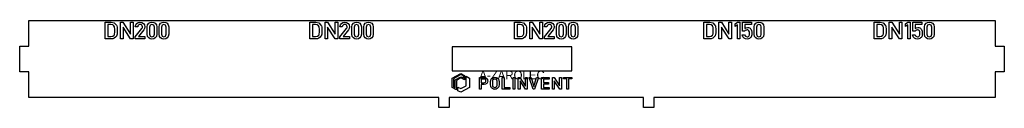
# Model space of a CAD drawing. Header units: millimetres. Extents: x 0 to 1150, y 0 to 102.
import ezdxf
from ezdxf.enums import TextEntityAlignment as Align

# ---------------------------------------------------------------- set-up
doc = ezdxf.new("R2010")
doc.units = ezdxf.units.MM
for name, color, linetype in [('GRAVIR', 3, 'Continuous'), ('JELOLES', 5, 'Continuous'), ('VAGAS', 1, 'Continuous')]:
    doc.layers.add(name, color=color, linetype=linetype)

msp = doc.modelspace()

# ---------------------------------------------------------------- linework, layer by layer
at = {"layer": 'GRAVIR'}
for points in [[(113.9, 87.3), (113.7, 85.6), (113.6, 85), (113.4, 84.4), (113.2, 83.9), (112.9, 83.4), (111.8, 82.2), (110.5, 81.1), (108.8, 80.4), (106.7, 80.2), (100, 80.2), (100, 99.8), (106.9, 99.8), (110.4, 99), (112.9, 96.5), (113.5, 95.4), (113.8, 94.2), (113.9, 92.5), (114, 90)], [(111, 92.1), (110.9, 93.6), (110.6, 94.6), (110.1, 95.4), (108.6, 96.6), (106.6, 97), (103, 97), (103, 83), (106.6, 83), (108.8, 83.4), (110.2, 84.7), (110.6, 85.4), (110.9, 86.3), (111, 87.7), (111, 89.9)], [(120.7, 94.1), (120.7, 94.1), (120.7, 80.2), (117.7, 80.2), (117.7, 99.8), (120.5, 99.8), (129.4, 85.9), (129.5, 85.9), (129.5, 99.8), (132.5, 99.8), (132.5, 80.2), (129.6, 80.2)], [(141.8, 97), (140.7, 97.2), (139.6, 97), (138.8, 96.4), (138.1, 95.5), (137.8, 94.3), (135, 94.3), (135.5, 96.6), (136.7, 98.4), (138.4, 99.6), (140.5, 100), (142.8, 99.6), (144.6, 98.4), (145.8, 96.6), (146.2, 94.4), (145.9, 92.5), (145, 90.9), (138.7, 83), (146.2, 83), (146.2, 80.2), (135, 80.2), (135, 82.8), (142.7, 92.4), (143.1, 93), (143.3, 93.5), (143.4, 94), (143.4, 94.4), (143.2, 95.4), (142.7, 96.3)], [(159.6, 96.8), (160.1, 94.3), (160.1, 85.7), (159.6, 83.3), (158.4, 81.5), (156.6, 80.4), (154.5, 80), (152.4, 80.4), (150.7, 81.5), (149.4, 83.3), (148.9, 85.7), (148.9, 94.3), (149.4, 96.8), (150.7, 98.5), (152.4, 99.6), (154.5, 100), (156.6, 99.6), (158.4, 98.5)], [(154.5, 82.8), (156.5, 83.6), (157.3, 85.8), (157.3, 94.2), (156.5, 96.4), (154.5, 97.2), (152.5, 96.4), (151.7, 94.2), (151.7, 85.8), (152.5, 83.6)], [(173.5, 96.8), (174, 94.3), (174, 85.7), (173.5, 83.3), (172.3, 81.5), (170.5, 80.4), (168.4, 80), (166.3, 80.4), (164.5, 81.5), (163.2, 83.3), (162.8, 85.7), (162.8, 94.3), (163.2, 96.8), (164.5, 98.5), (166.3, 99.6), (168.4, 100), (170.5, 99.6), (172.3, 98.5)], [(168.4, 82.8), (170.4, 83.6), (171.1, 85.8), (171.1, 94.2), (170.4, 96.4), (168.4, 97.2), (166.3, 96.4), (165.6, 94.2), (165.6, 85.8), (166.3, 83.6)], [(353, 90), (352.9, 87.3), (352.7, 85.6), (352.6, 85), (352.4, 84.4), (352.2, 83.9), (351.9, 83.4), (350.8, 82.2), (349.5, 81.1), (347.8, 80.4), (345.7, 80.2), (339, 80.2), (339, 99.8), (345.9, 99.8), (349.4, 99), (351.9, 96.5), (352.5, 95.4), (352.8, 94.2), (352.9, 92.5)], [(350, 89.9), (350, 92.1), (349.9, 93.6), (349.6, 94.6), (349.1, 95.4), (347.6, 96.6), (345.6, 97), (342, 97), (342, 83), (345.6, 83), (347.8, 83.4), (349.2, 84.7), (349.6, 85.4), (349.9, 86.3), (350, 87.7)], [(368.6, 80.2), (359.7, 94.1), (359.7, 94.1), (359.7, 80.2), (356.7, 80.2), (356.7, 99.8), (359.5, 99.8), (368.4, 85.9), (368.5, 85.9), (368.5, 99.8), (371.5, 99.8), (371.5, 80.2)], [(380.8, 97), (379.7, 97.2), (378.6, 97), (377.8, 96.4), (377.1, 95.5), (376.8, 94.3), (374, 94.3), (374.5, 96.6), (375.7, 98.4), (377.4, 99.6), (379.5, 100), (381.8, 99.6), (383.6, 98.4), (384.8, 96.6), (385.2, 94.4), (384.9, 92.5), (384, 90.9), (377.7, 83), (385.2, 83), (385.2, 80.2), (374, 80.2), (374, 82.8), (381.7, 92.4), (382.1, 93), (382.3, 93.5), (382.4, 94), (382.4, 94.4), (382.2, 95.4), (381.7, 96.3)], [(398.6, 96.8), (399.1, 94.3), (399.1, 85.7), (398.6, 83.3), (397.4, 81.5), (395.6, 80.4), (393.5, 80), (391.4, 80.4), (389.7, 81.5), (388.4, 83.3), (387.9, 85.7), (387.9, 94.3), (388.4, 96.8), (389.7, 98.5), (391.4, 99.6), (393.5, 100), (395.6, 99.6), (397.4, 98.5)], [(393.5, 82.8), (395.5, 83.6), (396.3, 85.8), (396.3, 94.2), (395.5, 96.4), (393.5, 97.2), (391.5, 96.4), (390.7, 94.2), (390.7, 85.8), (391.5, 83.6)], [(412.5, 96.8), (413, 94.3), (413, 85.7), (412.5, 83.3), (411.3, 81.5), (409.5, 80.4), (407.4, 80), (405.3, 80.4), (403.5, 81.5), (402.2, 83.3), (401.8, 85.7), (401.8, 94.3), (402.2, 96.8), (403.5, 98.5), (405.3, 99.6), (407.4, 100), (409.5, 99.6), (411.3, 98.5)], [(407.4, 82.8), (409.4, 83.6), (410.1, 85.8), (410.1, 94.2), (409.4, 96.4), (407.4, 97.2), (405.3, 96.4), (404.6, 94.2), (404.6, 85.8), (405.3, 83.6)], [(592, 90), (591.9, 87.3), (591.7, 85.6), (591.6, 85), (591.4, 84.4), (591.2, 83.9), (590.9, 83.4), (589.8, 82.2), (588.5, 81.1), (586.8, 80.4), (584.7, 80.2), (578, 80.2), (578, 99.8), (584.9, 99.8), (588.4, 99), (590.9, 96.5), (591.5, 95.4), (591.8, 94.2), (591.9, 92.5)], [(589, 89.9), (589, 92.1), (588.9, 93.6), (588.6, 94.6), (588.1, 95.4), (586.6, 96.6), (584.6, 97), (581, 97), (581, 83), (584.6, 83), (586.8, 83.4), (588.2, 84.7), (588.6, 85.4), (588.9, 86.3), (589, 87.7)], [(607.6, 80.2), (598.7, 94.1), (598.7, 94.1), (598.7, 80.2), (595.7, 80.2), (595.7, 99.8), (598.5, 99.8), (607.4, 85.9), (607.5, 85.9), (607.5, 99.8), (610.5, 99.8), (610.5, 80.2)], [(619.8, 97), (618.7, 97.2), (617.6, 97), (616.8, 96.4), (616.1, 95.5), (615.8, 94.3), (613, 94.3), (613.5, 96.6), (614.7, 98.4), (616.4, 99.6), (618.5, 100), (620.8, 99.6), (622.6, 98.4), (623.8, 96.6), (624.2, 94.4), (623.9, 92.5), (623, 90.9), (616.7, 83), (624.2, 83), (624.2, 80.2), (613, 80.2), (613, 82.8), (620.7, 92.4), (621.1, 93), (621.3, 93.5), (621.4, 94), (621.4, 94.4), (621.2, 95.4), (620.7, 96.3)], [(638.1, 94.3), (638.1, 85.7), (637.6, 83.3), (636.4, 81.5), (634.6, 80.4), (632.5, 80), (630.4, 80.4), (628.7, 81.5), (627.4, 83.3), (626.9, 85.7), (626.9, 94.3), (627.4, 96.8), (628.7, 98.5), (630.4, 99.6), (632.5, 100), (634.6, 99.6), (636.4, 98.5), (637.6, 96.8)], [(634.5, 83.6), (635.3, 85.8), (635.3, 94.2), (634.5, 96.4), (632.5, 97.2), (630.5, 96.4), (629.7, 94.2), (629.7, 85.8), (630.5, 83.6), (632.5, 82.8)], [(652, 94.3), (652, 85.7), (651.5, 83.3), (650.3, 81.5), (648.5, 80.4), (646.4, 80), (644.3, 80.4), (642.5, 81.5), (641.2, 83.3), (640.8, 85.7), (640.8, 94.3), (641.2, 96.8), (642.5, 98.5), (644.3, 99.6), (646.4, 100), (648.5, 99.6), (650.3, 98.5), (651.5, 96.8)], [(648.4, 83.6), (649.1, 85.8), (649.1, 94.2), (648.4, 96.4), (646.4, 97.2), (644.3, 96.4), (643.6, 94.2), (643.6, 85.8), (644.3, 83.6), (646.4, 82.8)], [(812.9, 90), (812.9, 87.3), (812.7, 85.6), (812.6, 85), (812.4, 84.4), (812.1, 83.9), (811.8, 83.4), (810.8, 82.2), (809.4, 81.1), (807.7, 80.4), (805.7, 80.2), (799, 80.2), (799, 99.8), (805.9, 99.8), (809.4, 99), (811.9, 96.5), (812.5, 95.4), (812.8, 94.2), (812.9, 92.5)], [(809.9, 89.9), (809.9, 92.1), (809.8, 93.6), (809.5, 94.6), (809, 95.4), (807.6, 96.6), (805.5, 97), (802, 97), (802, 83), (805.5, 83), (807.7, 83.4), (809.2, 84.7), (809.6, 85.4), (809.8, 86.3), (809.9, 87.7)], [(828.6, 80.2), (819.7, 94.1), (819.6, 94.1), (819.6, 80.2), (816.7, 80.2), (816.7, 99.8), (819.5, 99.8), (828.4, 85.9), (828.4, 85.9), (828.4, 99.8), (831.4, 99.8), (831.4, 80.2)], [(835.6, 94.8), (835.6, 97.8), (838.4, 99.8), (841.2, 99.8), (841.2, 80.2), (838.4, 80.2), (838.4, 96.9)], [(850.1, 93.6), (851.2, 93.5), (852.2, 93.2), (853, 92.8), (853.6, 92.2), (854.3, 91.3), (854.8, 90.3), (854.9, 89.7), (855.1, 88.9), (855.1, 88), (855.1, 86.8), (855.1, 85.1), (854.9, 83.9), (854.5, 82.9), (853.9, 82.1), (853.2, 81.4), (852.2, 80.7), (851.1, 80.2), (849.7, 80), (847.8, 80.3), (846, 81.2), (844.6, 82.8), (843.9, 85.1), (846.7, 85.1), (847.7, 83.4), (849.6, 82.8), (850.5, 82.9), (851.2, 83.2), (851.7, 83.7), (852, 84.3), (852.2, 84.9), (852.3, 85.6), (852.3, 86.3), (852.3, 87), (852.2, 88.6), (851.8, 89.8), (851.4, 90.2), (850.9, 90.6), (850.3, 90.8), (849.5, 90.8), (848.7, 90.7), (848.1, 90.5), (847.5, 90), (846.9, 89.2), (844.3, 89.2), (844.3, 99.8), (854.8, 99.8), (854.8, 97), (846.9, 97), (846.9, 92.6), (848.4, 93.4)], [(868.6, 96.8), (869, 94.3), (869, 85.7), (868.6, 83.3), (867.3, 81.5), (865.5, 80.4), (863.4, 80), (861.3, 80.4), (859.6, 81.5), (858.3, 83.3), (857.8, 85.7), (857.8, 94.3), (858.3, 96.8), (859.6, 98.5), (861.3, 99.6), (863.4, 100), (865.5, 99.6), (867.3, 98.5)], [(863.4, 82.8), (865.5, 83.6), (866.2, 85.8), (866.2, 94.2), (865.5, 96.4), (863.4, 97.2), (861.4, 96.4), (860.7, 94.2), (860.7, 85.8), (861.4, 83.6)], [(1011.9, 90), (1011.9, 87.3), (1011.7, 85.6), (1011.6, 85), (1011.4, 84.4), (1011.1, 83.9), (1010.8, 83.4), (1009.8, 82.2), (1008.4, 81.1), (1006.7, 80.4), (1004.7, 80.2), (998, 80.2), (998, 99.8), (1004.9, 99.8), (1008.4, 99), (1010.9, 96.5), (1011.5, 95.4), (1011.8, 94.2), (1011.9, 92.5)], [(1008.9, 89.9), (1008.9, 92.1), (1008.8, 93.6), (1008.5, 94.6), (1008, 95.4), (1006.6, 96.6), (1004.5, 97), (1001, 97), (1001, 83), (1004.5, 83), (1006.7, 83.4), (1008.2, 84.7), (1008.6, 85.4), (1008.8, 86.3), (1008.9, 87.7)], [(1027.6, 80.2), (1018.7, 94.1), (1018.6, 94.1), (1018.6, 80.2), (1015.7, 80.2), (1015.7, 99.8), (1018.5, 99.8), (1027.4, 85.9), (1027.4, 85.9), (1027.4, 99.8), (1030.4, 99.8), (1030.4, 80.2)], [(1034.6, 94.8), (1034.6, 97.8), (1037.4, 99.8), (1040.2, 99.8), (1040.2, 80.2), (1037.4, 80.2), (1037.4, 96.9)], [(1049.1, 93.6), (1050.2, 93.5), (1051.2, 93.2), (1052, 92.8), (1052.6, 92.2), (1053.3, 91.3), (1053.8, 90.3), (1053.9, 89.7), (1054.1, 88.9), (1054.1, 88), (1054.1, 86.8), (1054.1, 85.1), (1053.9, 83.9), (1053.5, 82.9), (1052.9, 82.1), (1052.2, 81.4), (1051.2, 80.7), (1050.1, 80.2), (1048.7, 80), (1046.8, 80.3), (1045, 81.2), (1043.6, 82.8), (1042.9, 85.1), (1045.7, 85.1), (1046.7, 83.4), (1048.6, 82.8), (1049.5, 82.9), (1050.2, 83.2), (1050.7, 83.7), (1051, 84.3), (1051.2, 84.9), (1051.3, 85.6), (1051.3, 86.3), (1051.3, 87), (1051.2, 88.6), (1050.8, 89.8), (1050.4, 90.2), (1049.9, 90.6), (1049.3, 90.8), (1048.5, 90.8), (1047.7, 90.7), (1047.1, 90.5), (1046.5, 90), (1045.9, 89.2), (1043.3, 89.2), (1043.3, 99.8), (1053.8, 99.8), (1053.8, 97), (1045.9, 97), (1045.9, 92.6), (1047.4, 93.4)], [(1068, 94.3), (1068, 85.7), (1067.6, 83.3), (1066.3, 81.5), (1064.5, 80.4), (1062.4, 80), (1060.3, 80.4), (1058.6, 81.5), (1057.3, 83.3), (1056.8, 85.7), (1056.8, 94.3), (1057.3, 96.8), (1058.6, 98.5), (1060.3, 99.6), (1062.4, 100), (1064.5, 99.6), (1066.3, 98.5), (1067.6, 96.8)], [(1064.5, 83.6), (1065.2, 85.8), (1065.2, 94.2), (1064.5, 96.4), (1062.4, 97.2), (1060.4, 96.4), (1059.7, 94.2), (1059.7, 85.8), (1060.4, 83.6), (1062.4, 82.8)], [(505.2, 23.5), (505.2, 34.5), (515.4, 40), (519.6, 37.7), (519.6, 32.4), (515.4, 34.7), (510, 31.8), (510, 20.9)], [(508.8, 23), (508.8, 32.6), (515.4, 36.1), (518.4, 34.5), (518.4, 34.5), (518.4, 37), (515.4, 38.6), (506.5, 33.8), (506.5, 24.2)], [(521.4, 36.7), (525.4, 34.5), (525.4, 23.5), (515.2, 18), (511.8, 19.8), (511.8, 24.1), (515.2, 22.3), (521.4, 25.6)], [(545.6, 28.3), (544.2, 27.3), (542.3, 27), (539.1, 27), (539.1, 21.6), (537, 21.6), (537, 35.4), (542, 35.4), (542.8, 35.4), (543.6, 35.3), (544.4, 35), (545.1, 34.5), (545.7, 33.9), (546.2, 33.1), (546.5, 32.2), (546.6, 31.2), (546.4, 29.7)], [(559.3, 33.1), (559.6, 32.5), (559.8, 31.7), (559.9, 30.5), (559.9, 28.5), (559.9, 26.5), (559.8, 25.3), (559.6, 24.5), (559.3, 23.9), (558.6, 23), (557.7, 22.2), (556.4, 21.7), (554.9, 21.4), (553.4, 21.7), (552.2, 22.2), (551.2, 23), (550.6, 23.9), (550.4, 24.2), (550.3, 24.5), (550.2, 24.9), (550.1, 25.3), (550, 26.5), (550, 28.5), (550, 30.5), (550.1, 31.7), (550.3, 32.5), (550.6, 33.1), (551.2, 34), (552.2, 34.8), (553.4, 35.3), (554.9, 35.6), (556.4, 35.3), (557.7, 34.8), (558.6, 34)], [(563.7, 21.6), (563.7, 35.4), (565.8, 35.4), (565.8, 23.5), (572.5, 23.5), (572.5, 21.6)], [(576.4, 21.6), (576.4, 35.4), (578.5, 35.4), (578.5, 21.6)], [(582.3, 21.6), (582.3, 35.4), (584.2, 35.4), (590.5, 25.6), (590.6, 25.6), (590.6, 35.4), (592.7, 35.4), (592.7, 21.6), (590.7, 21.6), (584.4, 31.4), (584.4, 31.4), (584.4, 21.6)], [(600.4, 24.9), (603.6, 35.4), (605.8, 35.4), (601.2, 21.6), (599.6, 21.6), (595, 35.4), (597.3, 35.4), (600.4, 24.9)], [(618.5, 21.6), (609.6, 21.6), (609.6, 35.4), (618.5, 35.4), (618.5, 33.4), (611.7, 33.4), (611.7, 29.5), (617.5, 29.5), (617.5, 27.6), (611.7, 27.6), (611.7, 23.5), (618.5, 23.5)], [(622.3, 35.4), (624.3, 35.4), (630.6, 25.6), (630.6, 25.6), (630.6, 35.4), (632.7, 35.4), (632.7, 21.6), (630.7, 21.6), (624.4, 31.4), (624.4, 31.4), (624.4, 21.6), (622.3, 21.6)], [(644.8, 33.6), (641, 33.6), (641, 21.6), (638.9, 21.6), (638.9, 33.6), (635.1, 33.6), (635.1, 35.4), (644.8, 35.4)], [(542.1, 33.4), (539.1, 33.4), (539.1, 29), (542.2, 29), (543.2, 29.2), (544, 29.7), (544.4, 30.4), (544.5, 31.2), (544.5, 31.8), (544.3, 32.4), (544, 32.8), (543.6, 33.1), (542.9, 33.4)], [(557.1, 24.6), (557.4, 25.1), (557.6, 25.7), (557.7, 26.8), (557.8, 28.5), (557.7, 30.2), (557.6, 31.3), (557.4, 31.9), (557.1, 32.4), (556.7, 32.8), (556.2, 33.2), (555.6, 33.4), (554.9, 33.4), (554.2, 33.4), (553.7, 33.2), (553.2, 32.8), (552.8, 32.4), (552.4, 31.9), (552.2, 31.3), (552.1, 30.2), (552.1, 28.5), (552.1, 26.8), (552.2, 25.7), (552.4, 25.1), (552.8, 24.6), (553.2, 24.2), (553.7, 23.9), (554.2, 23.6), (554.9, 23.5), (555.6, 23.6), (556.2, 23.9), (556.7, 24.2)]]:
    msp.add_lwpolyline(points, close=True, dxfattribs=at)
at = {"layer": 'VAGAS'}
for points in [[(10.5, 12), (10.5, 42), (0, 42), (0, 72), (10.5, 72), (10.5, 102), (1139.5, 102), (1139.5, 72), (1150, 72), (1150, 42), (1139.5, 42), (1139.5, 12), (740.5, 12), (740.5, 0), (728.5, 0), (728.5, 12), (501.5, 12), (501.5, 0), (489.5, 0), (489.5, 12)], [(645, 71), (505, 71), (505, 43), (645, 43)]]:
    msp.add_lwpolyline(points, close=True, dxfattribs=at)

# ---------------------------------------------------------------- texts
at = {"layer": 'JELOLES'}
msp.add_text('A-ZAROLEC', height=10, dxfattribs=at).set_placement((575, 38), align=Align.MIDDLE_CENTER)

doc.saveas('drawing.dxf')
